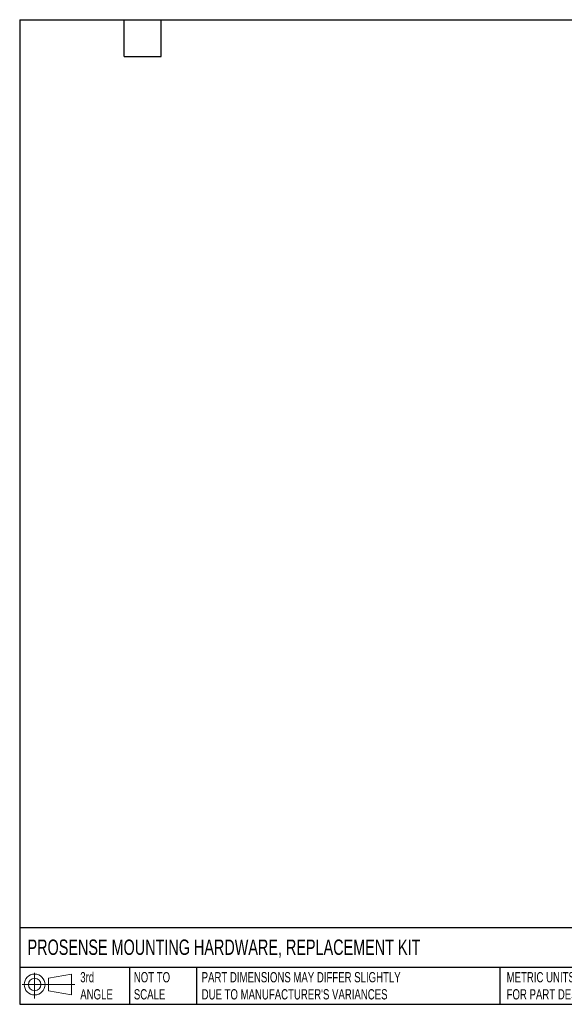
# Model space of a CAD drawing. Header units: millimetres. Extents: x 6 to 273, y 6 to 210.
# Tile 1 of 4: x 6 to 119, y 6 to 210. Entities that reach past the tile are written whole.
import ezdxf

# ---------------------------------------------------------------- set-up
doc = ezdxf.new("R2010")
doc.units = ezdxf.units.MM
doc.layers.add('TEXT', color=140, linetype='Continuous', lineweight=25)
doc.styles.add('SLDTEXTSTYLE0', font='TXT', dxfattribs={"width": 0.7})

# ---------------------------------------------------------------- blocks, each defined once
blk = doc.blocks.new('Block11')
at = {"color": 7, "linetype": 'Continuous', "lineweight": 18}
for p, q in [((2.59, 5.31), (2.59, 0)), ((5.48, 4.17), (10.18, 5.03)), ((5.48, 1.6), (5.48, 4.17)), ((10.18, 5.03), (10.18, 0.73)), ((0, 2.88), (10.87, 2.88)), ((5.48, 1.6), (10.18, 0.73))]:
    blk.add_line(p, q, dxfattribs=at)
for radius in [2.15, 1.29]:
    blk.add_circle((2.59, 2.88), radius, dxfattribs=at)
blk = doc.blocks.new('Block12')
at = {"color": 7, "linetype": 'Continuous'}
blk.add_blockref('Block11', (0, 0), dxfattribs=at)

msp = doc.modelspace()

# ---------------------------------------------------------------- linework, layer by layer
at = {"layer": 'TEXT'}
for p, q in [((6.35, 209.55), (273.05, 209.55)), ((6.35, 209.55), (6.35, 6.35)), ((27.94, 201.93), (27.94, 209.55)), ((35.56, 201.93), (35.56, 209.55)), ((27.94, 201.93), (35.56, 201.93)), ((273.05, 22.13), (6.35, 22.13)), ((273.05, 13.97), (6.35, 13.97)), ((29.04, 13.97), (29.04, 6.35)), ((42.84, 13.97), (42.84, 6.35)), ((105.48, 13.97), (105.48, 6.35)), ((6.35, 6.35), (273.05, 6.35))]:
    msp.add_line(p, q, dxfattribs=at)

# ---------------------------------------------------------------- block references
msp.add_blockref('Block12', (6.84, 7.55), dxfattribs=at)

# ---------------------------------------------------------------- texts
at = {"layer": 'TEXT', "attachment_point": 1, "style": 'SLDTEXTSTYLE0'}
for s, insert, char_height in [('PROSENSE MOUNTING HARDWARE, REPLACEMENT KIT', (7.97, 19.72), 3.175), ('3rd^JANGLE', (18.85, 13), 2.117), ('NOT TO^JSCALE', (29.91, 13), 2.1167), ("PART DIMENSIONS MAY DIFFER SLIGHTLY ^JDUE TO MANUFACTURER'S VARIANCES", (43.91, 13), 2.1167), ('METRIC UNITS USED ^JFOR PART DESIGN', (106.85, 13), 2.1167)]:
    msp.add_mtext(s, dxfattribs=dict(at, insert=insert, char_height=char_height))

doc.saveas('drawing.dxf')
